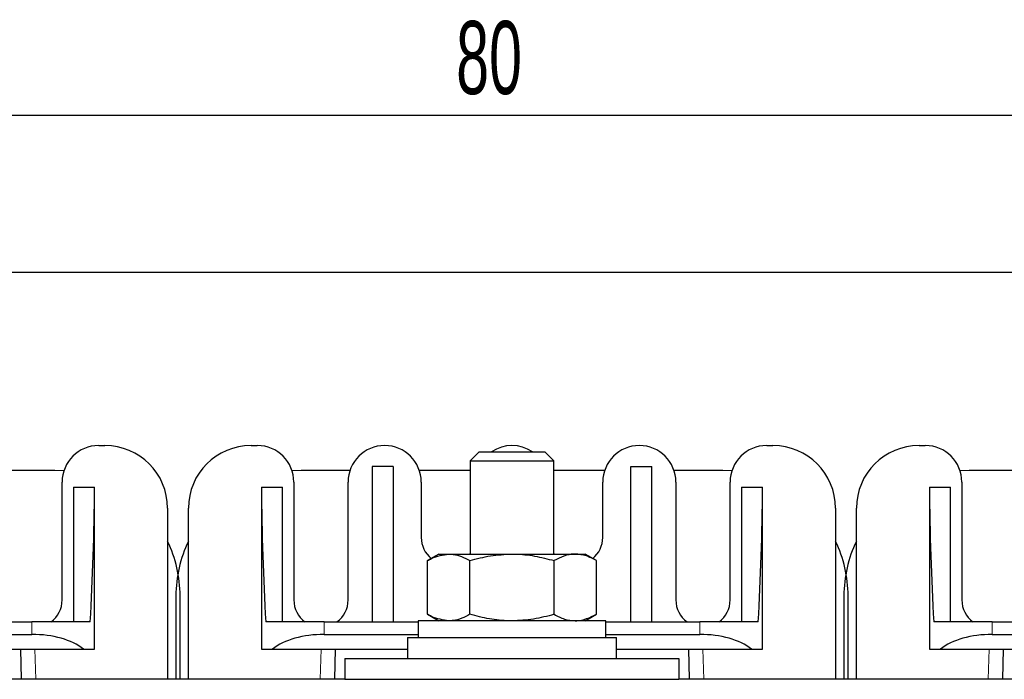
# Model space of a CAD drawing. Header units: millimetres. Extents: x 5 to 418, y 2 to 292.
# Tile 5 of 29: x 65 to 112, y 87 to 118. Entities that reach past the tile are written whole.
import ezdxf

# ---------------------------------------------------------------- set-up
doc = ezdxf.new("R2010")
doc.units = ezdxf.units.MM
doc.layers.add('SLD-0', color=7, linetype='Continuous')
doc.styles.add('SLDTEXTSTYLE0', font='TXT', dxfattribs={"width": 0.605})
doc.dimstyles.new('SLDDIMSTYLE0', dxfattribs={"dimtxt": 3.5, "dimasz": 3.302, "dimexe": 0, "dimexo": 0.0625, "dimgap": 0.875, "dimtad": 1, "dimrnd": 1e-09, "dimzin": 12, "dimdsep": 46, "dimtxsty": 'SLDTEXTSTYLE0', "dimsah": 1, "dimcen": 0.09, "dimadec": 0, "dimazin": 3, "dimtfac": 1, "dimtofl": 0, "dimtmove": 0, "dimatfit": 3, "dimfxl": 1, "dimfrac": 2, "dimtolj": 1, "dimtzin": 12, "dimarcsym": 0})

# ---------------------------------------------------------------- blocks, each defined once
blk = doc.blocks.new('_D_3')
at = {"layer": 'SLD-0'}
for p, q in [((48.433, 103.539), (48.433, 114.665)), ((128.433, 103.539), (128.433, 114.665)), ((48.433, 113.665), (128.433, 113.665))]:
    blk.add_line(p, q, dxfattribs=at)
for points in [[(48.433, 113.665), (51.735, 113.157), (51.735, 114.173)], [(128.433, 113.665), (125.131, 114.173), (125.131, 113.157)]]:
    blk.add_solid(points, dxfattribs=at)
at = {"layer": 'SLD-0', "insert": (85.76, 118.177), "char_height": 3.5, "attachment_point": 1, "style": 'SLDTEXTSTYLE0'}
blk.add_mtext('80', dxfattribs=at)

msp = doc.modelspace()

# ---------------------------------------------------------------- linework, layer by layer
at = {"color": 7, "linetype": 'Continuous', "lineweight": 25}
for p, q in [((38.433, 106.139), (138.433, 106.139)), ((68.633, 97.839), (68.933, 97.839)), ((75.933, 97.839), (76.233, 97.839)), ((100.633, 97.839), (100.933, 97.839)), ((107.933, 97.839), (108.233, 97.839)), ((86.863, 97.539), (86.433, 97.11)), ((86.863, 97.539), (90.004, 97.539)), ((90.433, 97.11), (90.004, 97.539)), ((81.733, 96.839), (81.733, 89.389)), ((82.733, 96.839), (81.733, 96.839)), ((82.733, 96.839), (82.733, 89.389)), ((86.433, 97.11), (86.433, 92.639)), ((86.433, 97.11), (90.433, 97.11)), ((90.433, 92.639), (90.433, 97.11)), ((94.133, 89.389), (94.133, 96.839)), ((94.133, 96.839), (95.133, 96.839)), ((95.133, 89.389), (95.133, 96.839)), ((66.533, 96.639), (64.195, 96.639)), ((66.967, 96.623), (66.533, 96.639)), ((78.333, 96.639), (77.9, 96.623)), ((80.672, 96.639), (78.333, 96.639)), ((86.433, 96.639), (83.995, 96.639)), ((92.872, 96.639), (90.433, 96.639)), ((98.533, 96.639), (96.195, 96.639)), ((98.967, 96.623), (98.533, 96.639)), ((110.333, 96.639), (109.9, 96.623)), ((112.672, 96.639), (110.333, 96.639)), ((66.883, 90.439), (66.883, 96.089)), ((67.433, 95.839), (68.433, 95.839)), ((67.433, 95.839), (67.433, 89.389)), ((68.433, 88.089), (68.433, 95.839)), ((76.433, 95.839), (76.433, 88.089)), ((76.433, 95.839), (77.433, 95.839)), ((77.433, 89.389), (77.433, 95.839)), ((77.983, 96.089), (77.983, 90.439)), ((80.583, 90.439), (80.583, 96.089)), ((84.083, 96.089), (84.083, 93.439)), ((92.783, 93.439), (92.783, 96.089)), ((96.283, 96.089), (96.283, 90.439)), ((98.883, 90.439), (98.883, 96.089)), ((99.433, 95.839), (100.433, 95.839)), ((99.433, 95.839), (99.433, 89.389)), ((100.433, 88.089), (100.433, 95.839)), ((108.433, 95.839), (108.433, 88.089)), ((108.433, 95.839), (109.433, 95.839)), ((109.433, 89.389), (109.433, 95.839)), ((109.983, 96.089), (109.983, 90.439)), ((71.933, 94.839), (71.933, 86.639)), ((72.933, 86.639), (72.933, 94.839)), ((103.933, 94.839), (103.933, 86.639)), ((104.933, 86.639), (104.933, 94.839)), ((84.933, 92.639), (84.392, 92.326)), ((84.933, 92.639), (85.402, 92.639)), ((85.402, 92.639), (88.433, 92.639)), ((86.408, 92.639), (86.433, 92.673)), ((88.433, 92.639), (91.464, 92.639)), ((90.433, 92.673), (90.458, 92.639)), ((91.464, 92.639), (91.933, 92.639)), ((92.475, 92.326), (91.933, 92.639)), ((84.392, 89.752), (84.392, 92.326)), ((86.412, 89.752), (86.412, 92.326)), ((90.454, 89.752), (90.454, 92.326)), ((92.475, 89.752), (92.475, 92.326)), ((72.333, 90.639), (72.333, 86.639)), ((72.533, 86.639), (72.533, 90.639)), ((104.333, 90.639), (104.333, 86.639)), ((104.533, 86.639), (104.533, 90.639)), ((84.392, 89.752), (84.933, 89.439)), ((91.933, 89.439), (92.475, 89.752)), ((60.475, 89.389), (65.435, 89.389)), ((68.229, 89.389), (65.435, 89.389)), ((79.432, 89.389), (76.637, 89.389)), ((79.432, 89.389), (83.933, 89.389)), ((83.933, 89.439), (83.933, 88.639)), ((92.933, 89.439), (83.933, 89.439)), ((92.933, 88.639), (92.933, 89.439)), ((92.933, 89.389), (97.435, 89.389)), ((100.229, 89.389), (97.435, 89.389)), ((111.432, 89.389), (108.637, 89.389)), ((111.432, 89.389), (115.933, 89.389)), ((60.475, 88.789), (65.435, 88.789)), ((79.432, 88.789), (83.933, 88.789)), ((92.933, 88.789), (97.435, 88.789)), ((111.432, 88.789), (115.933, 88.789)), ((83.433, 88.639), (83.433, 87.639)), ((83.433, 88.639), (93.433, 88.639)), ((93.433, 87.639), (93.433, 88.639)), ((60.933, 88.089), (67.907, 88.089)), ((64.882, 88.089), (64.917, 86.639)), ((67.907, 88.089), (68.433, 88.089)), ((76.433, 88.089), (76.96, 88.089)), ((76.96, 88.089), (83.433, 88.089)), ((79.95, 86.639), (79.984, 88.089)), ((93.433, 88.089), (99.907, 88.089)), ((96.882, 88.089), (96.917, 86.639)), ((99.907, 88.089), (100.433, 88.089)), ((108.433, 88.089), (108.96, 88.089)), ((108.96, 88.089), (115.433, 88.089)), ((111.95, 86.639), (111.984, 88.089)), ((80.433, 87.639), (80.433, 86.639)), ((80.433, 87.639), (96.433, 87.639)), ((96.433, 87.639), (96.433, 86.639)), ((80.433, 86.639), (64.433, 86.639)), ((80.433, 86.639), (96.433, 86.639)), ((112.433, 86.639), (96.433, 86.639))]:
    msp.add_line(p, q, dxfattribs=at)
at = {"color": 7, "linetype": 'Continuous', "lineweight": 18}
for p, q in [((65.435, 88.789), (65.435, 89.389)), ((79.432, 89.389), (79.432, 88.789)), ((97.435, 88.789), (97.435, 89.389)), ((111.432, 89.389), (111.432, 88.789)), ((65.617, 86.639), (65.582, 88.089)), ((79.284, 88.089), (79.25, 86.639)), ((97.617, 86.639), (97.582, 88.089)), ((111.284, 88.089), (111.25, 86.639))]:
    msp.add_line(p, q, dxfattribs=at)
at = {"color": 7, "linetype": 'Continuous', "lineweight": 25}
for centre, radius, start, end in [((68.633, 96.089), 1.75, 90, 180), ((68.933, 94.839), 3, 0, 90), ((75.933, 94.839), 3, 90, 180), ((76.233, 96.089), 1.75, 0, 90), ((82.333, 96.089), 1.75, 0, 180), ((88.433, 96.089), 1.75, 55.9523, 124.0477), ((94.533, 96.089), 1.75, 0, 180), ((100.633, 96.089), 1.75, 90, 180), ((100.933, 94.839), 3, 0, 90), ((107.933, 94.839), 3, 90, 180), ((108.233, 96.089), 1.75, 0, 90), ((85.383, 93.439), 1.3, 180, 231.0917), ((91.483, 93.439), 1.3, 308.9083, 0), ((66.533, 90.639), 6, 0, 25.8419), ((78.333, 90.639), 6, 154.1581, 180), ((98.533, 90.639), 6, 0, 25.8419), ((110.333, 90.639), 6, 154.1581, 180), ((65.583, 90.439), 1.3, 306.1289, 0), ((79.283, 90.439), 1.3, 180, 233.8711), ((79.283, 90.439), 1.3, 306.1289, 0), ((97.583, 90.439), 1.3, 180, 233.8711), ((97.583, 90.439), 1.3, 306.1289, 0), ((111.283, 90.439), 1.3, 180, 233.8711)]:
    msp.add_arc(centre, radius, start, end, dxfattribs=at)
for centre, major_axis, ratio, start_param, end_param in [((65.435, 96.489), (0, 19.5), 0.153846, 4.33972, 4.679049), ((79.432, 96.489), (0, 19.5), 0.153846, 1.604136, 1.943465), ((97.435, 96.489), (0, 19.5), 0.153846, 4.33972, 4.679049), ((111.432, 96.489), (0, 19.5), 0.153846, 1.604136, 1.943465), ((65.435, 87.174), (3, 0), 0.538462, 0.602455, 1.570796), ((79.432, 87.174), (3, 0), 0.538462, 1.570796, 2.539138), ((97.435, 87.174), (3, 0), 0.538462, 0.602455, 1.570796), ((111.432, 87.174), (3, 0), 0.538462, 1.570796, 2.539138)]:
    msp.add_ellipse(centre, major_axis=major_axis, ratio=ratio, start_param=start_param, end_param=end_param, dxfattribs=at)
for points, knots in [([(84.392, 92.326), (84.453, 92.361), (84.782, 92.546), (85.124, 92.597), (85.402, 92.639)], [0, 0, 0, 0, 0.187363, 1, 1, 1, 1]), ([(85.402, 92.639), (85.475, 92.636), (85.681, 92.627), (86.021, 92.533), (86.282, 92.396), (86.412, 92.326)], [0, 0, 0, 0, 0.213103, 0.604185, 1, 1, 1, 1]), ([(86.412, 92.326), (86.741, 92.414), (87.403, 92.59), (88.088, 92.623), (88.433, 92.639)], [0, 0, 0, 0, 0.495458, 1, 1, 1, 1]), ([(88.433, 92.639), (88.481, 92.639), (88.844, 92.636), (89.528, 92.568), (90.143, 92.407), (90.454, 92.326)], [0, 0, 0, 0, 0.070036, 0.530757, 1, 1, 1, 1]), ([(91.464, 92.639), (91.44, 92.639), (91.259, 92.636), (90.917, 92.568), (90.609, 92.407), (90.454, 92.326)], [0, 0, 0, 0, 0.070036, 0.530757, 1, 1, 1, 1]), ([(92.475, 92.326), (92.311, 92.414), (91.979, 92.59), (91.637, 92.623), (91.464, 92.639)], [0, 0, 0, 0, 0.495458, 1, 1, 1, 1]), ([(85.402, 89.439), (85.124, 89.481), (84.782, 89.532), (84.453, 89.717), (84.392, 89.752)], [0, 0, 0, 0, 0.812637, 1, 1, 1, 1]), ([(86.412, 89.752), (86.283, 89.683), (86.023, 89.546), (85.683, 89.452), (85.475, 89.442), (85.402, 89.439)], [0, 0, 0, 0, 0.391464, 0.786896, 1, 1, 1, 1]), ([(88.433, 89.439), (88.385, 89.439), (88.023, 89.442), (87.339, 89.511), (86.723, 89.671), (86.412, 89.752)], [0, 0, 0, 0, 0.070036, 0.530757, 1, 1, 1, 1]), ([(90.454, 89.752), (90.126, 89.664), (89.463, 89.488), (88.779, 89.455), (88.433, 89.439)], [0, 0, 0, 0, 0.495458, 1, 1, 1, 1]), ([(90.454, 89.752), (90.618, 89.664), (90.949, 89.488), (91.292, 89.455), (91.464, 89.439)], [0, 0, 0, 0, 0.495458, 1, 1, 1, 1]), ([(91.464, 89.439), (91.488, 89.439), (91.829, 89.444), (92.164, 89.603), (92.475, 89.752)], [0, 0, 0, 0, 0.070174, 1, 1, 1, 1])]:
    msp.add_open_spline(points, degree=3, knots=knots, dxfattribs=at)

# ---------------------------------------------------------------- dimensions: what is measured, and where the dimension line sits
at = {"layer": 'SLD-0'}
dim = msp.add_linear_dim(base=(128.433, 113.665), p1=(48.433, 103.539), p2=(128.433, 103.539), dimstyle='SLDDIMSTYLE0', dxfattribs=at)
dim.commit()
dim.dimension.update_dxf_attribs({"geometry": '_D_3', "text_midpoint": (88.433, 113.665), "dimtype": 160})

doc.saveas('drawing.dxf')
